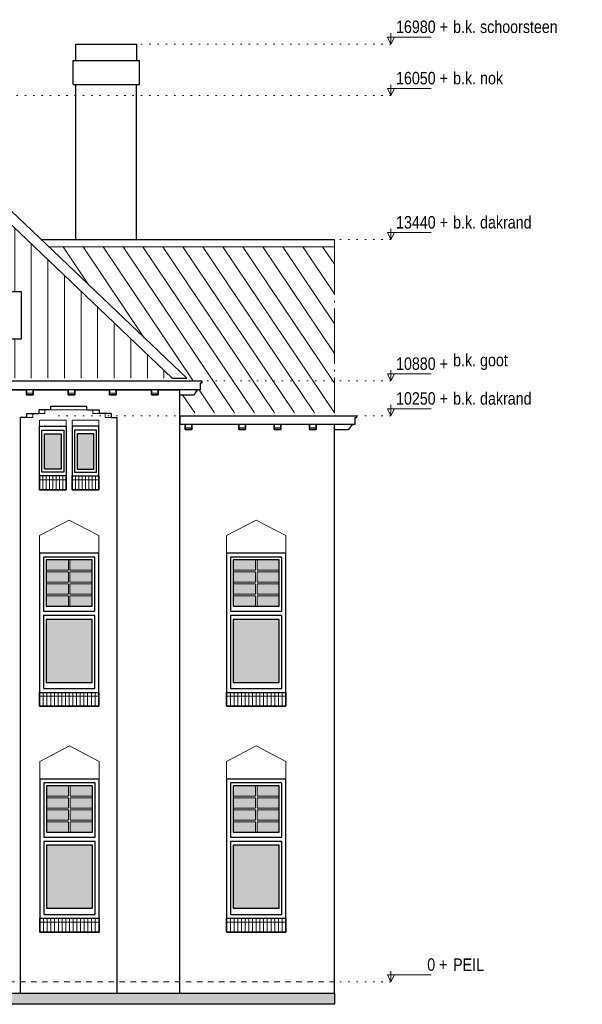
# Model space of a CAD drawing. Extents: x -59835 to 57885, y -767 to 224044.
# Tile 43 of 51: x 25225 to 35405, y 139994 to 157824. Entities that reach past the tile are written whole.
import ezdxf

# ---------------------------------------------------------------- set-up
doc = ezdxf.new("R2010")
doc.units = 0
doc.header["$MEASUREMENT"] = 0
for name, pattern in [('DASHDOT', [1250, 1000, -112.5, 25, -112.5]), ('DASHED', [200, 100, -100]), ('DOT', [150, 25, -125])]:
    doc.linetypes.add(name, pattern=pattern)
for name, color, linetype in [('102 - MAATVOERING', 7, 'Continuous'), ('21 - BUITENWANDEN', 92, 'Continuous'), ('27 - DAKEN', 92, 'Continuous'), ('31 - BUITENKOZIJNEN', 7, 'Continuous'), ('31.1 - ARCERING', 7, 'Continuous'), ('52 - AFVOERVOORZIENINGEN', 92, 'Continuous'), ('90 - TERREIN', 7, 'Continuous')]:
    doc.layers.add(name, color=color, linetype=linetype)

msp = doc.modelspace()

# ---------------------------------------------------------------- hatches: boundary and pattern name
at = {"layer": '27 - DAKEN', "linetype": 'Continuous', "lineweight": 13}
h = msp.add_hatch(dxfattribs=at)
h.set_pattern_fill("~A--G'$~", color=253, style=0, pattern_type=0)
h.set_pattern_definition([(90, (17634.75, 151333), (-300, -1e-05), [])])
h.paths.add_polyline_path([(17634.75, 151333), (22759.3125, 156215), (22860.6875, 156215), (27985.25, 151333), (25259, 151333), (25259, 152893), (24079, 152893), (24079, 152043), (25259, 152043), (25259, 151333), (21441, 151333), (21441, 152893), (20261, 152893), (20261, 152043), (21441, 152043), (21441, 151333), (27985.25, 151333)], flags=0)
h = msp.add_hatch(dxfattribs=at)
h.set_pattern_fill("~A--G'$~", color=253, style=0, pattern_type=0)
h.set_pattern_definition([(303.859, (30920, 150703), (249.124, 167.144), [])])
h.paths.add_polyline_path([(30920, 150703), (30920, 153713), (25746.1875, 153713), (28298.75, 151283), (28520, 151283), (28520, 151243), (28490, 151243), (28490, 151123), (28445, 151123), (28380, 151033), (28120, 151033), (28120, 150703)], flags=0)
at = {"layer": '31.1 - ARCERING', "linetype": 'Continuous', "lineweight": 5}
for points in [[(25675, 149683), (25675, 150323), (25975, 150323), (25975, 149683)], [(25675, 149683), (25675, 150323), (25975, 150323), (25975, 149683)], [(26565, 149683), (26565, 150323), (26265, 150323), (26265, 149683)], [(26565, 149683), (26565, 150323), (26265, 150323), (26265, 149683)], [(26105, 147855.5), (26105, 148043), (25705, 148043), (25705, 147855.5)], [(26105, 147855.5), (26105, 148043), (25705, 148043), (25705, 147855.5)], [(26535, 147855.5), (26535, 148043), (26135, 148043), (26135, 147855.5)], [(26535, 147855.5), (26535, 148043), (26135, 148043), (26135, 147855.5)], [(29490, 147855.5), (29490, 148043), (29090, 148043), (29090, 147855.5)], [(29490, 147855.5), (29490, 148043), (29090, 148043), (29090, 147855.5)], [(29920, 147855.5), (29920, 148043), (29520, 148043), (29520, 147855.5)], [(29920, 147855.5), (29920, 148043), (29520, 148043), (29520, 147855.5)], [(26105, 147638), (26105, 147825.5), (25705, 147825.5), (25705, 147638)], [(26105, 147638), (26105, 147825.5), (25705, 147825.5), (25705, 147638)], [(26535, 147638), (26535, 147825.5), (26135, 147825.5), (26135, 147638)], [(26535, 147638), (26535, 147825.5), (26135, 147825.5), (26135, 147638)], [(29490, 147638), (29490, 147825.5), (29090, 147825.5), (29090, 147638)], [(29490, 147638), (29490, 147825.5), (29090, 147825.5), (29090, 147638)], [(29920, 147638), (29920, 147825.5), (29520, 147825.5), (29520, 147638)], [(29920, 147638), (29920, 147825.5), (29520, 147825.5), (29520, 147638)], [(26105, 147420.5), (26105, 147608), (25705, 147608), (25705, 147420.5)], [(26105, 147420.5), (26105, 147608), (25705, 147608), (25705, 147420.5)], [(26535, 147420.5), (26535, 147608), (26135, 147608), (26135, 147420.5)], [(26535, 147420.5), (26535, 147608), (26135, 147608), (26135, 147420.5)], [(29490, 147420.5), (29490, 147608), (29090, 147608), (29090, 147420.5)], [(29490, 147420.5), (29490, 147608), (29090, 147608), (29090, 147420.5)], [(29920, 147420.5), (29920, 147608), (29520, 147608), (29520, 147420.5)], [(29920, 147420.5), (29920, 147608), (29520, 147608), (29520, 147420.5)], [(26105, 147203), (26105, 147390.5), (25705, 147390.5), (25705, 147203)], [(26105, 147203), (26105, 147390.5), (25705, 147390.5), (25705, 147203)], [(26535, 147203), (26535, 147390.5), (26135, 147390.5), (26135, 147203)], [(26535, 147203), (26535, 147390.5), (26135, 147390.5), (26135, 147203)], [(29490, 147203), (29490, 147390.5), (29090, 147390.5), (29090, 147203)], [(29490, 147203), (29490, 147390.5), (29090, 147390.5), (29090, 147203)], [(29920, 147203), (29920, 147390.5), (29520, 147390.5), (29520, 147203)], [(29920, 147203), (29920, 147390.5), (29520, 147390.5), (29520, 147203)], [(26535, 145823), (26535, 146963), (25705, 146963), (25705, 145823)], [(26535, 145823), (26535, 146963), (25705, 146963), (25705, 145823)], [(29920, 145823), (29920, 146963), (29090, 146963), (29090, 145823)], [(29920, 145823), (29920, 146963), (29090, 146963), (29090, 145823)], [(26110, 143765.5), (26110, 143953), (25710, 143953), (25710, 143765.5)], [(26110, 143765.5), (26110, 143953), (25710, 143953), (25710, 143765.5)], [(26540, 143765.5), (26540, 143953), (26140, 143953), (26140, 143765.5)], [(26540, 143765.5), (26540, 143953), (26140, 143953), (26140, 143765.5)], [(29490, 143765.5), (29490, 143953), (29090, 143953), (29090, 143765.5)], [(29490, 143765.5), (29490, 143953), (29090, 143953), (29090, 143765.5)], [(29920, 143765.5), (29920, 143953), (29520, 143953), (29520, 143765.5)], [(29920, 143765.5), (29920, 143953), (29520, 143953), (29520, 143765.5)], [(26110, 143548), (26110, 143735.5), (25710, 143735.5), (25710, 143548)], [(26110, 143548), (26110, 143735.5), (25710, 143735.5), (25710, 143548)], [(26540, 143548), (26540, 143735.5), (26140, 143735.5), (26140, 143548)], [(26540, 143548), (26540, 143735.5), (26140, 143735.5), (26140, 143548)], [(29490, 143548), (29490, 143735.5), (29090, 143735.5), (29090, 143548)], [(29490, 143548), (29490, 143735.5), (29090, 143735.5), (29090, 143548)], [(29920, 143548), (29920, 143735.5), (29520, 143735.5), (29520, 143548)], [(29920, 143548), (29920, 143735.5), (29520, 143735.5), (29520, 143548)], [(26110, 143330.5), (26110, 143518), (25710, 143518), (25710, 143330.5)], [(26110, 143330.5), (26110, 143518), (25710, 143518), (25710, 143330.5)], [(26540, 143330.5), (26540, 143518), (26140, 143518), (26140, 143330.5)], [(26540, 143330.5), (26540, 143518), (26140, 143518), (26140, 143330.5)], [(29490, 143330.5), (29490, 143518), (29090, 143518), (29090, 143330.5)], [(29490, 143330.5), (29490, 143518), (29090, 143518), (29090, 143330.5)], [(29920, 143330.5), (29920, 143518), (29520, 143518), (29520, 143330.5)], [(29920, 143330.5), (29920, 143518), (29520, 143518), (29520, 143330.5)], [(26110, 143113), (26110, 143300.5), (25710, 143300.5), (25710, 143113)], [(26110, 143113), (26110, 143300.5), (25710, 143300.5), (25710, 143113)], [(26540, 143113), (26540, 143300.5), (26140, 143300.5), (26140, 143113)], [(26540, 143113), (26540, 143300.5), (26140, 143300.5), (26140, 143113)], [(29490, 143113), (29490, 143300.5), (29090, 143300.5), (29090, 143113)], [(29490, 143113), (29490, 143300.5), (29090, 143300.5), (29090, 143113)], [(29920, 143113), (29920, 143300.5), (29520, 143300.5), (29520, 143113)], [(29920, 143113), (29920, 143300.5), (29520, 143300.5), (29520, 143113)], [(26540, 141733), (26540, 142873), (25710, 142873), (25710, 141733)], [(26540, 141733), (26540, 142873), (25710, 142873), (25710, 141733)], [(29920, 141733), (29920, 142873), (29090, 142873), (29090, 141733)], [(29920, 141733), (29920, 142873), (29090, 142873), (29090, 141733)]]:
    msp.add_hatch(color=253, dxfattribs=at).paths.add_polyline_path(points, flags=0)
at = {"layer": '90 - TERREIN', "linetype": 'Continuous', "lineweight": 5}
msp.add_hatch(color=7, dxfattribs=at).paths.add_polyline_path([(15030, 139994.125), (15030, 140194.125), (30920, 140194.125), (30920, 139994.125)], flags=0)

# ---------------------------------------------------------------- linework, layer by layer
at = {"layer": '102 - MAATVOERING', "color": 213, "linetype": 'Continuous', "lineweight": 13}
for points in [[(31943, 157576.75), (31943, 157383), (31880.5, 157508), (32668, 157508)], [(31943, 157383), (32005.5, 157508)], [(31943, 156646.875), (31943, 156453.125), (31880.5, 156578.125), (32668, 156578.125)], [(31943, 156453.125), (32005.5, 156578.125)], [(31943, 154036.75), (31943, 153843), (31880.5, 153968), (32668, 153968)], [(31943, 153843), (32005.5, 153968)], [(31943, 151476.75), (31943, 151283), (31880.5, 151408), (32668, 151408)], [(31943, 151283), (32005.5, 151408)], [(31943, 150846.75), (31943, 150653), (31880.5, 150778), (32668, 150778)], [(31943, 150653), (32005.5, 150778)], [(31943, 140596.75), (31943, 140403), (31880.5, 140528), (32668, 140528)], [(31943, 140403), (32005.5, 140528)]]:
    msp.add_lwpolyline(points, dxfattribs=at)
at = {"layer": '102 - MAATVOERING', "color": 8, "linetype": 'DOT', "lineweight": 5}
for points in [[(31943, 157383), (27340, 157383)], [(31943, 156453.125), (22810, 156453.125)], [(31943, 153843), (30920, 153843)], [(31943, 151283), (28520, 151283)], [(31943, 150653), (25834, 150653)], [(31943, 140403), (30920, 140403)]]:
    msp.add_lwpolyline(points, dxfattribs=at)
at = {"layer": '102 - MAATVOERING', "color": 213, "linetype": 'DASHED', "lineweight": 13}
msp.add_lwpolyline([(15030, 140403), (30920, 140403)], dxfattribs=at)
at = {"layer": '21 - BUITENWANDEN', "color": 92, "linetype": 'Continuous', "lineweight": 25}
for points in [[(26240, 157083), (26240, 157383), (27340, 157383), (27340, 157083)], [(26190, 157083), (27390, 157083)], [(26190, 156653), (26190, 157083)], [(27390, 156653), (27390, 157083)], [(26190, 156653), (27390, 156653)], [(26240, 153843), (26240, 156653)], [(27340, 153843), (27340, 156653)], [(26240, 153843), (27340, 153843)], [(24720, 151123), (25350, 151123)], [(25470, 151123), (25470, 151033), (25350, 151033), (25350, 151123)], [(25470, 151123), (26100, 151123)], [(26220, 151123), (26220, 151033), (26100, 151033), (26100, 151123)], [(26220, 151123), (26850, 151123)], [(26970, 151123), (26970, 151033), (26850, 151033), (26850, 151123)], [(26970, 151123), (27610, 151123)], [(27730, 151123), (27730, 151033), (27610, 151033), (27610, 151123)], [(27730, 151123), (28120, 151123)], [(28120, 140194.125), (28120, 151123)], [(25350, 150693), (25350, 150623)], [(25350, 150693), (25570, 150693)], [(25790, 150758), (25570, 150758)], [(25570, 150758), (25570, 150693)], [(25790, 150758), (25790, 150823)], [(25790, 150823), (26440, 150823)], [(26440, 150758), (26440, 150823)], [(26440, 150758), (26660, 150758)], [(26660, 150758), (26660, 150693)], [(26880, 150693), (26660, 150693)], [(26880, 150693), (26880, 150623)], [(25240, 140194.125), (25240, 150623)], [(25350, 150623), (25240, 150623)], [(26880, 150623), (26990, 150623)], [(26990, 140194.125), (26990, 150623)], [(28220, 150493), (28120, 150493)], [(28340, 150493), (28340, 150403), (28220, 150403), (28220, 150493)], [(29190, 150493), (28340, 150493)], [(29310, 150493), (29310, 150403), (29190, 150403), (29190, 150493)], [(29830, 150493), (29310, 150493)], [(29950, 150493), (29950, 150403), (29830, 150403), (29830, 150493)], [(30470, 150493), (29950, 150493)], [(30590, 150493), (30590, 150403), (30470, 150403), (30470, 150493)], [(30920, 150493), (30590, 150493)], [(30920, 140194.125), (30920, 150493)], [(25210, 140194.125), (30920, 140194.125)]]:
    msp.add_lwpolyline(points, dxfattribs=at)
at = {"layer": '21 - BUITENWANDEN', "color": 5, "linetype": 'Continuous', "lineweight": 5}
for points in [[(25350, 150623), (25460, 150623), (25460, 150693)], [(25570, 150693), (25680, 150693), (25680, 150763)], [(26440, 150758), (25790, 150758)], [(26660, 150693), (26550, 150693), (26550, 150763)], [(26880, 150623), (26770, 150623), (26770, 150693)], [(25585, 150463), (25585, 150573), (26065, 150573), (26065, 150463)], [(26655, 150463), (26655, 150573), (26175, 150573), (26175, 150463)], [(26120, 148763), (25585, 148483)], [(26120, 148763), (26655, 148483)], [(29505, 148763), (28970, 148483)], [(29505, 148763), (30040, 148483)], [(25585, 148163), (25585, 148483)], [(26655, 148163), (26655, 148483)], [(28970, 148163), (28970, 148483)], [(30040, 148163), (30040, 148483)], [(26125, 144673), (25590, 144393)], [(26125, 144673), (26660, 144393)], [(29505, 144673), (28970, 144393)], [(29505, 144673), (30040, 144393)], [(25590, 144073), (25590, 144393)], [(26660, 144073), (26660, 144393)], [(28970, 144073), (28970, 144393)], [(30040, 144073), (30040, 144393)]]:
    msp.add_lwpolyline(points, dxfattribs=at)
at = {"layer": '21 - BUITENWANDEN', "color": 92, "linetype": 'Continuous', "lineweight": 25}
for points in [[(25585, 150463), (26065, 150463), (26065, 149313), (25585, 149313)], [(26655, 150463), (26175, 150463), (26175, 149313), (26655, 149313)], [(26655, 145393), (26655, 148163), (25585, 148163), (25585, 145393)], [(30040, 145393), (30040, 148163), (28970, 148163), (28970, 145393)], [(26660, 141303), (26660, 144073), (25590, 144073), (25590, 141303)], [(30040, 141303), (30040, 144073), (28970, 144073), (28970, 141303)]]:
    msp.add_lwpolyline(points, close=True, dxfattribs=at)
at = {"layer": '27 - DAKEN', "color": 92, "linetype": 'Continuous', "lineweight": 25}
for points in [[(28246.25, 151333), (22904.6875, 156418)], [(27985.25, 151333), (22860.6875, 156215)], [(25616, 153843), (30920, 153843)], [(27985.25, 151333), (28246.25, 151333)]]:
    msp.add_lwpolyline(points, dxfattribs=at)
at = {"layer": '27 - DAKEN', "color": 5, "linetype": 'Continuous', "lineweight": 5}
msp.add_lwpolyline([(30920, 153713), (25746.1875, 153713)], dxfattribs=at)
at = {"layer": '27 - DAKEN', "color": 213, "linetype": 'DASHDOT', "lineweight": 13}
msp.add_lwpolyline([(30920, 153843), (30920, 150703)], dxfattribs=at)
at = {"layer": '31 - BUITENKOZIJNEN', "color": 92, "linetype": 'Continuous', "lineweight": 25}
for points in [[(25259, 152043), (25259, 152893), (24079, 152893), (24079, 152043)], [(25585, 149313), (25585, 150463), (26065, 150463), (26065, 149313)], [(25585, 149563), (25585, 150463), (26065, 150463), (26065, 149563)], [(25625, 149633), (25625, 150393), (26025, 150393), (26025, 149633)], [(25675, 149683), (25675, 150323), (25975, 150323), (25975, 149683)], [(26655, 149313), (26655, 150463), (26175, 150463), (26175, 149313)], [(26655, 149563), (26655, 150463), (26175, 150463), (26175, 149563)], [(26615, 149633), (26615, 150393), (26215, 150393), (26215, 149633)], [(26565, 149683), (26565, 150323), (26265, 150323), (26265, 149683)], [(26655, 145643), (26655, 148163), (25585, 148163), (25585, 145643)], [(30040, 145643), (30040, 148163), (28970, 148163), (28970, 145643)], [(26585, 147113), (26585, 148093), (25655, 148093), (25655, 147113)], [(26535, 147203), (26535, 148043), (25705, 148043), (25705, 147203)], [(29970, 147113), (29970, 148093), (29040, 148093), (29040, 147113)], [(29920, 147203), (29920, 148043), (29090, 148043), (29090, 147203)], [(26585, 145713), (26585, 147033), (25655, 147033), (25655, 145713)], [(26535, 145823), (26535, 146963), (25705, 146963), (25705, 145823)], [(29970, 145713), (29970, 147033), (29040, 147033), (29040, 145713)], [(29920, 145823), (29920, 146963), (29090, 146963), (29090, 145823)], [(26660, 141553), (26660, 144073), (25590, 144073), (25590, 141553)], [(30040, 141553), (30040, 144073), (28970, 144073), (28970, 141553)], [(26590, 143023), (26590, 144003), (25660, 144003), (25660, 143023)], [(26540, 143113), (26540, 143953), (25710, 143953), (25710, 143113)], [(29970, 143023), (29970, 144003), (29040, 144003), (29040, 143023)], [(29920, 143113), (29920, 143953), (29090, 143953), (29090, 143113)], [(26590, 141623), (26590, 142943), (25660, 142943), (25660, 141623)], [(26540, 141733), (26540, 142873), (25710, 142873), (25710, 141733)], [(29970, 141623), (29970, 142943), (29040, 142943), (29040, 141623)], [(29920, 141733), (29920, 142873), (29090, 142873), (29090, 141733)]]:
    msp.add_lwpolyline(points, close=True, dxfattribs=at)
for points in [[(25585, 149563), (25585, 149313), (26065, 149313), (26065, 149563)], [(26655, 149563), (26655, 149313), (26175, 149313), (26175, 149563)], [(26655, 145643), (26655, 145393), (25585, 145393), (25585, 145643)], [(30040, 145643), (30040, 145393), (28970, 145393), (28970, 145643)], [(26660, 141553), (26660, 141303), (25590, 141303), (25590, 141553)], [(30040, 141553), (30040, 141303), (28970, 141303), (28970, 141553)]]:
    msp.add_lwpolyline(points, dxfattribs=at)
at = {"layer": '31 - BUITENKOZIJNEN', "color": 5, "linetype": 'Continuous', "lineweight": 5}
for points in [[(25585, 149493), (26065, 149493)], [(25645, 149313), (25645, 149563)], [(25705, 149313), (25705, 149563)], [(25765, 149313), (25765, 149563)], [(25825, 149313), (25825, 149563)], [(25885, 149313), (25885, 149563)], [(25945, 149313), (25945, 149563)], [(26005, 149313), (26005, 149563)], [(26655, 149493), (26175, 149493)], [(26235, 149313), (26235, 149563)], [(26295, 149313), (26295, 149563)], [(26355, 149313), (26355, 149563)], [(26415, 149313), (26415, 149563)], [(26475, 149313), (26475, 149563)], [(26535, 149313), (26535, 149563)], [(26595, 149313), (26595, 149563)], [(26105, 147855.5), (26105, 148043)], [(26135, 147855.5), (26135, 148043)], [(29490, 147855.5), (29490, 148043)], [(29520, 147855.5), (29520, 148043)], [(25705, 147855.5), (26105, 147855.5)], [(25705, 147825.5), (26105, 147825.5)], [(26105, 147825.5), (26105, 147638)], [(26535, 147855.5), (26135, 147855.5)], [(26535, 147825.5), (26135, 147825.5)], [(26135, 147825.5), (26135, 147638)], [(29090, 147855.5), (29490, 147855.5)], [(29090, 147825.5), (29490, 147825.5)], [(29490, 147825.5), (29490, 147638)], [(29920, 147855.5), (29520, 147855.5)], [(29920, 147825.5), (29520, 147825.5)], [(29520, 147825.5), (29520, 147638)], [(25705, 147638), (26105, 147638)], [(26535, 147638), (26135, 147638)], [(29090, 147638), (29490, 147638)], [(29920, 147638), (29520, 147638)], [(25705, 147608), (26105, 147608)], [(26105, 147608), (26105, 147420.5)], [(26535, 147608), (26135, 147608)], [(26135, 147608), (26135, 147420.5)], [(29090, 147608), (29490, 147608)], [(29490, 147608), (29490, 147420.5)], [(29920, 147608), (29520, 147608)], [(29520, 147608), (29520, 147420.5)], [(25705, 147420.5), (26105, 147420.5)], [(25705, 147390.5), (26105, 147390.5)], [(26105, 147390.5), (26105, 147203)], [(26535, 147420.5), (26135, 147420.5)], [(26535, 147390.5), (26135, 147390.5)], [(26135, 147390.5), (26135, 147203)], [(29090, 147420.5), (29490, 147420.5)], [(29090, 147390.5), (29490, 147390.5)], [(29490, 147390.5), (29490, 147203)], [(29920, 147420.5), (29520, 147420.5)], [(29920, 147390.5), (29520, 147390.5)], [(29520, 147390.5), (29520, 147203)], [(26655, 145573), (25585, 145573)], [(25651.875, 145393), (25651.875, 145643)], [(25718.75, 145393), (25718.75, 145643)], [(25785.625, 145393), (25785.625, 145643)], [(25852.5, 145393), (25852.5, 145643)], [(25919.375, 145393), (25919.375, 145643)], [(25986.25, 145393), (25986.25, 145643)], [(26053.125, 145393), (26053.125, 145643)], [(26120, 145393), (26120, 145643)], [(26186.875, 145393), (26186.875, 145643)], [(26253.75, 145393), (26253.75, 145643)], [(26320.625, 145393), (26320.625, 145643)], [(26387.5, 145393), (26387.5, 145643)], [(26454.375, 145393), (26454.375, 145643)], [(26521.25, 145393), (26521.25, 145643)], [(26588.125, 145393), (26588.125, 145643)], [(30040, 145573), (28970, 145573)], [(29036.875, 145393), (29036.875, 145643)], [(29103.75, 145393), (29103.75, 145643)], [(29170.625, 145393), (29170.625, 145643)], [(29237.5, 145393), (29237.5, 145643)], [(29304.375, 145393), (29304.375, 145643)], [(29371.25, 145393), (29371.25, 145643)], [(29438.125, 145393), (29438.125, 145643)], [(29505, 145393), (29505, 145643)], [(29571.875, 145393), (29571.875, 145643)], [(29638.75, 145393), (29638.75, 145643)], [(29705.625, 145393), (29705.625, 145643)], [(29772.5, 145393), (29772.5, 145643)], [(29839.375, 145393), (29839.375, 145643)], [(29906.25, 145393), (29906.25, 145643)], [(29973.125, 145393), (29973.125, 145643)], [(26110, 143765.5), (26110, 143953)], [(26140, 143765.5), (26140, 143953)], [(29490, 143765.5), (29490, 143953)], [(29520, 143765.5), (29520, 143953)], [(25710, 143765.5), (26110, 143765.5)], [(25710, 143735.5), (26110, 143735.5)], [(26110, 143735.5), (26110, 143548)], [(26540, 143765.5), (26140, 143765.5)], [(26540, 143735.5), (26140, 143735.5)], [(26140, 143735.5), (26140, 143548)], [(29090, 143765.5), (29490, 143765.5)], [(29090, 143735.5), (29490, 143735.5)], [(29490, 143735.5), (29490, 143548)], [(29920, 143765.5), (29520, 143765.5)], [(29920, 143735.5), (29520, 143735.5)], [(29520, 143735.5), (29520, 143548)], [(25710, 143548), (26110, 143548)], [(26540, 143548), (26140, 143548)], [(29090, 143548), (29490, 143548)], [(29920, 143548), (29520, 143548)], [(25710, 143518), (26110, 143518)], [(26110, 143518), (26110, 143330.5)], [(26540, 143518), (26140, 143518)], [(26140, 143518), (26140, 143330.5)], [(29090, 143518), (29490, 143518)], [(29490, 143518), (29490, 143330.5)], [(29920, 143518), (29520, 143518)], [(29520, 143518), (29520, 143330.5)], [(25710, 143330.5), (26110, 143330.5)], [(25710, 143300.5), (26110, 143300.5)], [(26110, 143300.5), (26110, 143113)], [(26540, 143330.5), (26140, 143330.5)], [(26540, 143300.5), (26140, 143300.5)], [(26140, 143300.5), (26140, 143113)], [(29090, 143330.5), (29490, 143330.5)], [(29090, 143300.5), (29490, 143300.5)], [(29490, 143300.5), (29490, 143113)], [(29920, 143330.5), (29520, 143330.5)], [(29920, 143300.5), (29520, 143300.5)], [(29520, 143300.5), (29520, 143113)], [(26660, 141483), (25590, 141483)], [(25656.875, 141303), (25656.875, 141553)], [(25723.75, 141303), (25723.75, 141553)], [(25790.625, 141303), (25790.625, 141553)], [(25857.5, 141303), (25857.5, 141553)], [(25924.375, 141303), (25924.375, 141553)], [(25991.25, 141303), (25991.25, 141553)], [(26058.125, 141303), (26058.125, 141553)], [(26125, 141303), (26125, 141553)], [(26191.875, 141303), (26191.875, 141553)], [(26258.75, 141303), (26258.75, 141553)], [(26325.625, 141303), (26325.625, 141553)], [(26392.5, 141303), (26392.5, 141553)], [(26459.375, 141303), (26459.375, 141553)], [(26526.25, 141303), (26526.25, 141553)], [(26593.125, 141303), (26593.125, 141553)], [(30040, 141483), (28970, 141483)], [(29036.875, 141303), (29036.875, 141553)], [(29103.75, 141303), (29103.75, 141553)], [(29170.625, 141303), (29170.625, 141553)], [(29237.5, 141303), (29237.5, 141553)], [(29304.375, 141303), (29304.375, 141553)], [(29371.25, 141303), (29371.25, 141553)], [(29438.125, 141303), (29438.125, 141553)], [(29505, 141303), (29505, 141553)], [(29571.875, 141303), (29571.875, 141553)], [(29638.75, 141303), (29638.75, 141553)], [(29705.625, 141303), (29705.625, 141553)], [(29772.5, 141303), (29772.5, 141553)], [(29839.375, 141303), (29839.375, 141553)], [(29906.25, 141303), (29906.25, 141553)], [(29973.125, 141303), (29973.125, 141553)]]:
    msp.add_lwpolyline(points, dxfattribs=at)
at = {"layer": '52 - AFVOERVOORZIENINGEN', "color": 92, "linetype": 'Continuous', "lineweight": 25}
for points in [[(22810, 151283), (28520, 151283), (28520, 151243), (28490, 151243), (28490, 151123), (22810, 151123)], [(28120, 151033), (28380, 151033), (28445, 151123)], [(28120, 150653), (31320, 150653), (31320, 150613), (31290, 150613), (31290, 150493), (28120, 150493)], [(28120, 150653), (28120, 150493)], [(30920, 150403), (31180, 150403), (31245, 150493)], [(30920, 150403), (30920, 150493)]]:
    msp.add_lwpolyline(points, dxfattribs=at)
for points in [[(25470, 151123), (25350, 151123), (25350, 151033), (25470, 151033)], [(26220, 151123), (26100, 151123), (26100, 151033), (26220, 151033)], [(26970, 151123), (26850, 151123), (26850, 151033), (26970, 151033)], [(27730, 151123), (27610, 151123), (27610, 151033), (27730, 151033)], [(28340, 150493), (28220, 150493), (28220, 150403), (28340, 150403)], [(29310, 150493), (29190, 150493), (29190, 150403), (29310, 150403)], [(29950, 150493), (29830, 150493), (29830, 150403), (29950, 150403)], [(30590, 150493), (30470, 150493), (30470, 150403), (30590, 150403)]]:
    msp.add_lwpolyline(points, close=True, dxfattribs=at)
at = {"layer": '52 - AFVOERVOORZIENINGEN', "color": 5, "linetype": 'Continuous', "lineweight": 5}
for points in [[(25470, 151063), (25350, 151063)], [(26220, 151063), (26100, 151063)], [(26970, 151063), (26850, 151063)], [(27730, 151063), (27610, 151063)], [(28340, 150433), (28220, 150433)], [(29310, 150433), (29190, 150433)], [(29950, 150433), (29830, 150433)], [(30590, 150433), (30470, 150433)]]:
    msp.add_lwpolyline(points, dxfattribs=at)
at = {"layer": '90 - TERREIN', "color": 92, "linetype": 'Continuous', "lineweight": 25}
for points in [[(15030, 140194.125), (30920, 140194.125)], [(30920, 140194.125), (30920, 139994.125)], [(30920, 139994.125), (15030, 139994.125)]]:
    msp.add_lwpolyline(points, dxfattribs=at)

# ---------------------------------------------------------------- texts
at = {"layer": '102 - MAATVOERING', "color": 7, "linetype": 'Continuous', "lineweight": 0, "char_height": 224.999994, "attachment_point": 7, "line_spacing_factor": 0.8}
for s, insert in [('{\\fArial Narrow|b0|i0|c12|p0; 16980 + }', (31963.1406, 157579.25)), ('{\\fArial Narrow|b0|i0|c12|p0;b.k. schoorsteen}', (33068, 157579.25)), ('{\\fArial Narrow|b0|i0|c12|p0; 16050 + }', (31963.1406, 156649.375)), ('{\\fArial Narrow|b0|i0|c12|p0;b.k. nok}', (33068, 156649.375)), ('{\\fArial Narrow|b0|i0|c12|p0; 13440 + }', (31963.1406, 154039.25)), ('{\\fArial Narrow|b0|i0|c12|p0;b.k. dakrand}', (33068, 154039.25)), ('{\\fArial Narrow|b0|i0|c12|p0; 10880 + }', (31963.1406, 151479.25)), ('{\\fArial Narrow|b0|i0|c12|p0;b.k. goot}', (33068, 151479.25)), ('{\\fArial Narrow|b0|i0|c12|p0; 10250 + }', (31963.1406, 150849.25)), ('{\\fArial Narrow|b0|i0|c12|p0;b.k. dakrand}', (33068, 150849.25)), ('{\\fArial Narrow|b0|i0|c12|p0;     0 + }', (32240.9219, 140599.25)), ('{\\fArial Narrow|b0|i0|c12|p0;PEIL}', (33068, 140599.25))]:
    msp.add_mtext(s, dxfattribs=dict(at, insert=insert))

doc.saveas('drawing.dxf')
